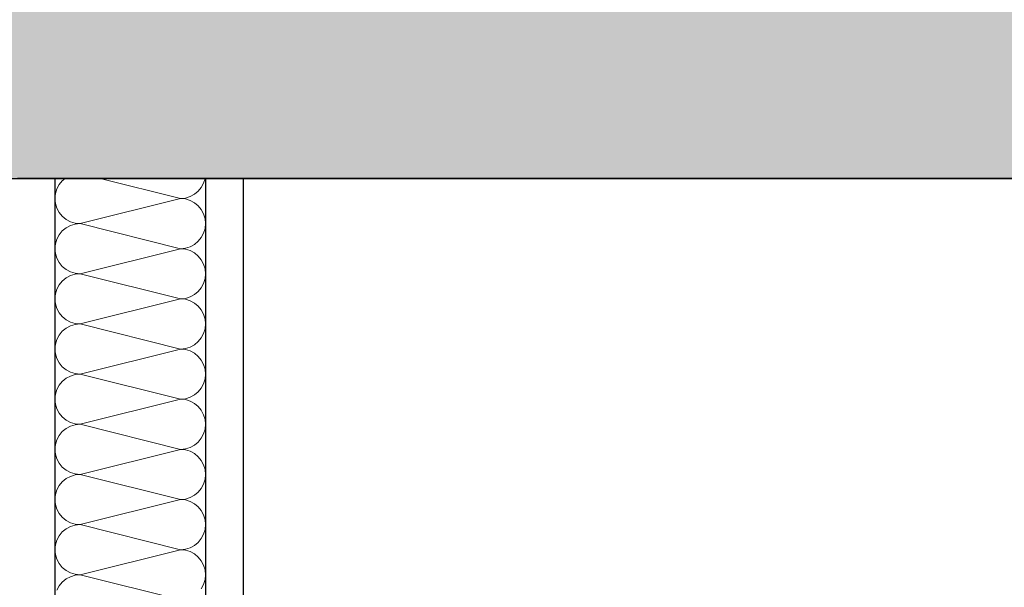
# Model space of a CAD drawing. Header units: metres. Extents: x -12 to 62.3, y -22.2 to 2.8.
# Tile 147 of 214: x 39.932 to 40.586, y -6.767 to -6.39. Entities that reach past the tile are written whole.
import ezdxf

# ---------------------------------------------------------------- set-up
doc = ezdxf.new("R2010")
doc.units = ezdxf.units.M
doc.header["$LTSCALE"] = 20
doc.header["$MEASUREMENT"] = 0
doc.layers.get('0').update_dxf_attribs({"color": 8, "lineweight": 9})
doc.layers.get('Defpoints').update_dxf_attribs({"color": 8, "lineweight": 9})
for name, color, linetype in [('Neubau_A-Decken', 8, 'Continuous'), ('Neubau_A-TB Wände', 8, 'Continuous'), ('Neubau_T-Bemaßung', 8, 'Continuous')]:
    doc.layers.add(name, color=color, linetype=linetype)
doc.styles.add('ERSTELLTER_STIL_2', font='arial.ttf')
doc.dimstyles.new('ERSTELLTER_STIL__1', dxfattribs={"dimtxt": 0.0875, "dimasz": 0.059375, "dimexe": 0.18, "dimexo": 0.0625, "dimgap": 0, "dimtad": 1, "dimzin": 0, "dimdsep": 46, "dimtxsty": 'ERSTELLTER_STIL_2', "dimblk": 'ARROWHEAD_6', "dimblk1": 'ARROWHEAD_6', "dimblk2": 'ARROWHEAD_6', "dimcen": 0.09, "dimclrd": 7, "dimclre": 7, "dimclrt": 7, "dimazin": 0, "dimtfac": 1, "dimtdec": 4, "dimtmove": 0, "dimatfit": 3, "dimfxl": 1, "dimtolj": 1, "dimtzin": 0, "dimarcsym": 0})

# ---------------------------------------------------------------- blocks, each defined once
blk = doc.blocks.new('*X342', base_point=(-18420.15716, 0))
at = {"layer": 'Neubau_A-TB Wände', "color": 8, "linetype": 'Continuous', "lineweight": 9}
for p, q in [((-21333.11275, 3.67593), (-21333.11429, 3.67304)), ((-21333.11068, 3.67845), (-21333.11275, 3.67593)), ((-21333.10879, 3.68), (-21333.11068, 3.67845)), ((-21333.03222, 3.66667), (-21333.08556, 3.68)), ((-21333.01837, 3.67407), (-21333.01683, 3.67696)), ((-21333.01683, 3.67696), (-21333.0159, 3.68)), ((-21333.11524, 3.66992), (-21333.11556, 3.66667)), ((-21333.11429, 3.67304), (-21333.11524, 3.66992)), ((-21333.02585, 3.66794), (-21333.02296, 3.66948)), ((-21333.02296, 3.66948), (-21333.02044, 3.67155)), ((-21333.02044, 3.67155), (-21333.01837, 3.67407)), ((-21333.11556, 3.66667), (-21333.11524, 3.66342)), ((-21333.11524, 3.66342), (-21333.11429, 3.66029)), ((-21333.03222, 3.66667), (-21333.09889, 3.65)), ((-21333.03222, 3.66667), (-21333.02897, 3.66699)), ((-21333.02897, 3.66635), (-21333.03222, 3.66667)), ((-21333.02897, 3.66699), (-21333.02585, 3.66794)), ((-21333.02585, 3.6654), (-21333.02897, 3.66635)), ((-21333.02296, 3.66386), (-21333.02585, 3.6654)), ((-21333.02044, 3.66179), (-21333.02296, 3.66386)), ((-21333.11429, 3.66029), (-21333.11275, 3.65741)), ((-21333.11275, 3.65741), (-21333.11068, 3.65488)), ((-21333.01837, 3.65926), (-21333.02044, 3.66179)), ((-21333.01683, 3.65638), (-21333.01837, 3.65926)), ((-21333.01588, 3.65325), (-21333.01683, 3.65638)), ((-21333.11068, 3.65488), (-21333.10815, 3.65281)), ((-21333.10815, 3.65281), (-21333.10527, 3.65127)), ((-21333.10527, 3.65127), (-21333.10214, 3.65032)), ((-21333.10214, 3.64968), (-21333.10527, 3.64873)), ((-21333.10214, 3.65032), (-21333.09889, 3.65)), ((-21333.09889, 3.65), (-21333.10214, 3.64968)), ((-21333.03222, 3.63333), (-21333.09889, 3.65)), ((-21333.01556, 3.65), (-21333.01588, 3.65325)), ((-21333.01588, 3.64675), (-21333.01556, 3.65)), ((-21333.11068, 3.64512), (-21333.11275, 3.64259)), ((-21333.10815, 3.64719), (-21333.11068, 3.64512)), ((-21333.10527, 3.64873), (-21333.10815, 3.64719)), ((-21333.01837, 3.64074), (-21333.01683, 3.64362)), ((-21333.01683, 3.64362), (-21333.01588, 3.64675)), ((-21333.11524, 3.63658), (-21333.11556, 3.63333)), ((-21333.11429, 3.63971), (-21333.11524, 3.63658)), ((-21333.11275, 3.64259), (-21333.11429, 3.63971)), ((-21333.02296, 3.63614), (-21333.02044, 3.63821)), ((-21333.02044, 3.63821), (-21333.01837, 3.64074)), ((-21333.11556, 3.63333), (-21333.11524, 3.63008)), ((-21333.11524, 3.63008), (-21333.11429, 3.62696)), ((-21333.03222, 3.63333), (-21333.09889, 3.61667)), ((-21333.03222, 3.63333), (-21333.02897, 3.63365)), ((-21333.02897, 3.63301), (-21333.03222, 3.63333)), ((-21333.02897, 3.63365), (-21333.02585, 3.6346)), ((-21333.02585, 3.63206), (-21333.02897, 3.63301)), ((-21333.02585, 3.6346), (-21333.02296, 3.63614)), ((-21333.02296, 3.63052), (-21333.02585, 3.63206)), ((-21333.02044, 3.62845), (-21333.02296, 3.63052)), ((-21333.11429, 3.62696), (-21333.11275, 3.62407)), ((-21333.11275, 3.62407), (-21333.11068, 3.62155)), ((-21333.01837, 3.62593), (-21333.02044, 3.62845)), ((-21333.01683, 3.62304), (-21333.01837, 3.62593)), ((-21333.11068, 3.62155), (-21333.10815, 3.61948)), ((-21333.10815, 3.61948), (-21333.10527, 3.61794)), ((-21333.10527, 3.61794), (-21333.10214, 3.61699)), ((-21333.10214, 3.61699), (-21333.09889, 3.61667)), ((-21333.09889, 3.61667), (-21333.10214, 3.61635)), ((-21333.03222, 3.6), (-21333.09889, 3.61667)), ((-21333.01588, 3.61992), (-21333.01683, 3.62304)), ((-21333.01556, 3.61667), (-21333.01588, 3.61992)), ((-21333.01588, 3.61342), (-21333.01556, 3.61667)), ((-21333.11068, 3.61179), (-21333.11275, 3.60926)), ((-21333.10815, 3.61386), (-21333.11068, 3.61179)), ((-21333.10527, 3.6154), (-21333.10815, 3.61386)), ((-21333.10214, 3.61635), (-21333.10527, 3.6154)), ((-21333.01837, 3.60741), (-21333.01683, 3.61029)), ((-21333.01683, 3.61029), (-21333.01588, 3.61342)), ((-21333.11429, 3.60638), (-21333.11524, 3.60325)), ((-21333.11275, 3.60926), (-21333.11429, 3.60638)), ((-21333.02296, 3.60281), (-21333.02044, 3.60488)), ((-21333.02044, 3.60488), (-21333.01837, 3.60741)), ((-21333.11524, 3.60325), (-21333.11556, 3.6)), ((-21333.11556, 3.6), (-21333.11524, 3.59675)), ((-21333.03222, 3.6), (-21333.09889, 3.58333)), ((-21333.03222, 3.6), (-21333.02897, 3.60032)), ((-21333.02897, 3.59968), (-21333.03222, 3.6)), ((-21333.02897, 3.60032), (-21333.02585, 3.60127)), ((-21333.02585, 3.59873), (-21333.02897, 3.59968)), ((-21333.02585, 3.60127), (-21333.02296, 3.60281)), ((-21333.02296, 3.59719), (-21333.02585, 3.59873)), ((-21333.02044, 3.59512), (-21333.02296, 3.59719)), ((-21333.11524, 3.59675), (-21333.11429, 3.59362)), ((-21333.11429, 3.59362), (-21333.11275, 3.59074)), ((-21333.11275, 3.59074), (-21333.11068, 3.58821)), ((-21333.01837, 3.59259), (-21333.02044, 3.59512)), ((-21333.01683, 3.58971), (-21333.01837, 3.59259)), ((-21333.11068, 3.58821), (-21333.10815, 3.58614)), ((-21333.10815, 3.58614), (-21333.10527, 3.5846)), ((-21333.10527, 3.5846), (-21333.10214, 3.58365)), ((-21333.01588, 3.58658), (-21333.01683, 3.58971)), ((-21333.01556, 3.58333), (-21333.01588, 3.58658)), ((-21333.11068, 3.57845), (-21333.11275, 3.57593)), ((-21333.10815, 3.58052), (-21333.11068, 3.57845)), ((-21333.10527, 3.58206), (-21333.10815, 3.58052)), ((-21333.10214, 3.58301), (-21333.10527, 3.58206)), ((-21333.10214, 3.58365), (-21333.09889, 3.58333)), ((-21333.09889, 3.58333), (-21333.10214, 3.58301)), ((-21333.03222, 3.56667), (-21333.09889, 3.58333)), ((-21333.01683, 3.57696), (-21333.01588, 3.58008)), ((-21333.01588, 3.58008), (-21333.01556, 3.58333)), ((-21333.11429, 3.57304), (-21333.11524, 3.56992)), ((-21333.11275, 3.57593), (-21333.11429, 3.57304)), ((-21333.02296, 3.56948), (-21333.02044, 3.57155)), ((-21333.02044, 3.57155), (-21333.01837, 3.57407)), ((-21333.01837, 3.57407), (-21333.01683, 3.57696)), ((-21333.11524, 3.56992), (-21333.11556, 3.56667)), ((-21333.11556, 3.56667), (-21333.11524, 3.56342)), ((-21333.03222, 3.56667), (-21333.09889, 3.55)), ((-21333.03222, 3.56667), (-21333.02897, 3.56699)), ((-21333.02897, 3.56635), (-21333.03222, 3.56667)), ((-21333.02897, 3.56699), (-21333.02585, 3.56794)), ((-21333.02585, 3.5654), (-21333.02897, 3.56635)), ((-21333.02585, 3.56794), (-21333.02296, 3.56948)), ((-21333.02296, 3.56386), (-21333.02585, 3.5654)), ((-21333.11524, 3.56342), (-21333.11429, 3.56029)), ((-21333.11429, 3.56029), (-21333.11275, 3.55741)), ((-21333.02044, 3.56179), (-21333.02296, 3.56386)), ((-21333.01837, 3.55926), (-21333.02044, 3.56179)), ((-21333.01683, 3.55638), (-21333.01837, 3.55926)), ((-21333.11275, 3.55741), (-21333.11068, 3.55488)), ((-21333.11068, 3.55488), (-21333.10815, 3.55281)), ((-21333.10815, 3.55281), (-21333.10527, 3.55127)), ((-21333.10527, 3.55127), (-21333.10214, 3.55032)), ((-21333.01588, 3.55325), (-21333.01683, 3.55638)), ((-21333.01556, 3.55), (-21333.01588, 3.55325)), ((-21333.11068, 3.54512), (-21333.11275, 3.54259)), ((-21333.10815, 3.54719), (-21333.11068, 3.54512)), ((-21333.10527, 3.54873), (-21333.10815, 3.54719)), ((-21333.10214, 3.54968), (-21333.10527, 3.54873)), ((-21333.10214, 3.55032), (-21333.09889, 3.55)), ((-21333.09889, 3.55), (-21333.10214, 3.54968)), ((-21333.03222, 3.53333), (-21333.09889, 3.55)), ((-21333.01683, 3.54362), (-21333.01588, 3.54675)), ((-21333.01588, 3.54675), (-21333.01556, 3.55)), ((-21333.11429, 3.53971), (-21333.11524, 3.53658)), ((-21333.11275, 3.54259), (-21333.11429, 3.53971)), ((-21333.02296, 3.53614), (-21333.02044, 3.53821)), ((-21333.02044, 3.53821), (-21333.01837, 3.54074)), ((-21333.01837, 3.54074), (-21333.01683, 3.54362)), ((-21333.11524, 3.53658), (-21333.11556, 3.53333)), ((-21333.11556, 3.53333), (-21333.11524, 3.53008)), ((-21333.03222, 3.53333), (-21333.09889, 3.51667)), ((-21333.03222, 3.53333), (-21333.02897, 3.53365)), ((-21333.02897, 3.53301), (-21333.03222, 3.53333)), ((-21333.02897, 3.53365), (-21333.02585, 3.5346)), ((-21333.02585, 3.53206), (-21333.02897, 3.53301)), ((-21333.02585, 3.5346), (-21333.02296, 3.53614)), ((-21333.02296, 3.53052), (-21333.02585, 3.53206)), ((-21333.11524, 3.53008), (-21333.11429, 3.52696)), ((-21333.11429, 3.52696), (-21333.11275, 3.52407)), ((-21333.02044, 3.52845), (-21333.02296, 3.53052)), ((-21333.01837, 3.52593), (-21333.02044, 3.52845)), ((-21333.01683, 3.52304), (-21333.01837, 3.52593)), ((-21333.11275, 3.52407), (-21333.11068, 3.52155)), ((-21333.11068, 3.52155), (-21333.10815, 3.51948)), ((-21333.10815, 3.51948), (-21333.10527, 3.51794)), ((-21333.01588, 3.51992), (-21333.01683, 3.52304)), ((-21333.01556, 3.51667), (-21333.01588, 3.51992)), ((-21333.10815, 3.51386), (-21333.11068, 3.51179)), ((-21333.10527, 3.5154), (-21333.10815, 3.51386)), ((-21333.10527, 3.51794), (-21333.10214, 3.51699)), ((-21333.10214, 3.51635), (-21333.10527, 3.5154)), ((-21333.10214, 3.51699), (-21333.09889, 3.51667)), ((-21333.09889, 3.51667), (-21333.10214, 3.51635)), ((-21333.03222, 3.5), (-21333.09889, 3.51667)), ((-21333.01683, 3.51029), (-21333.01588, 3.51342)), ((-21333.01588, 3.51342), (-21333.01556, 3.51667)), ((-21333.11429, 3.50638), (-21333.11524, 3.50325)), ((-21333.11275, 3.50926), (-21333.11429, 3.50638)), ((-21333.11068, 3.51179), (-21333.11275, 3.50926)), ((-21333.02044, 3.50488), (-21333.01837, 3.50741)), ((-21333.01837, 3.50741), (-21333.01683, 3.51029)), ((-21333.11524, 3.50325), (-21333.11556, 3.5)), ((-21333.11556, 3.5), (-21333.11524, 3.49675)), ((-21333.03222, 3.5), (-21333.09889, 3.48333)), ((-21333.03222, 3.5), (-21333.02897, 3.50032)), ((-21333.02897, 3.49968), (-21333.03222, 3.5)), ((-21333.02897, 3.50032), (-21333.02585, 3.50127)), ((-21333.02585, 3.49873), (-21333.02897, 3.49968)), ((-21333.02585, 3.50127), (-21333.02296, 3.50281)), ((-21333.02296, 3.50281), (-21333.02044, 3.50488)), ((-21333.11524, 3.49675), (-21333.11429, 3.49362)), ((-21333.11429, 3.49362), (-21333.11275, 3.49074)), ((-21333.02296, 3.49719), (-21333.02585, 3.49873)), ((-21333.02044, 3.49512), (-21333.02296, 3.49719)), ((-21333.01837, 3.49259), (-21333.02044, 3.49512)), ((-21333.01683, 3.48971), (-21333.01837, 3.49259)), ((-21333.11275, 3.49074), (-21333.11068, 3.48821)), ((-21333.11068, 3.48821), (-21333.10815, 3.48614)), ((-21333.10815, 3.48614), (-21333.10527, 3.4846)), ((-21333.01588, 3.48658), (-21333.01683, 3.48971)), ((-21333.01556, 3.48333), (-21333.01588, 3.48658)), ((-21333.10815, 3.48052), (-21333.11068, 3.47845)), ((-21333.10527, 3.48206), (-21333.10815, 3.48052)), ((-21333.10527, 3.4846), (-21333.10214, 3.48365)), ((-21333.10214, 3.48301), (-21333.10527, 3.48206)), ((-21333.10214, 3.48365), (-21333.09889, 3.48333)), ((-21333.09889, 3.48333), (-21333.10214, 3.48301)), ((-21333.03222, 3.46667), (-21333.09889, 3.48333)), ((-21333.01683, 3.47696), (-21333.01588, 3.48008)), ((-21333.01588, 3.48008), (-21333.01556, 3.48333)), ((-21333.11429, 3.47304), (-21333.11524, 3.46992)), ((-21333.11275, 3.47593), (-21333.11429, 3.47304)), ((-21333.11068, 3.47845), (-21333.11275, 3.47593)), ((-21333.02044, 3.47155), (-21333.01837, 3.47407)), ((-21333.01837, 3.47407), (-21333.01683, 3.47696)), ((-21333.11524, 3.46992), (-21333.11556, 3.46667)), ((-21333.11556, 3.46667), (-21333.11524, 3.46342)), ((-21333.03222, 3.46667), (-21333.09889, 3.45)), ((-21333.03222, 3.46667), (-21333.02897, 3.46699)), ((-21333.02897, 3.46635), (-21333.03222, 3.46667)), ((-21333.02897, 3.46699), (-21333.02585, 3.46794)), ((-21333.02585, 3.4654), (-21333.02897, 3.46635)), ((-21333.02585, 3.46794), (-21333.02296, 3.46948)), ((-21333.02296, 3.46948), (-21333.02044, 3.47155)), ((-21333.11524, 3.46342), (-21333.11429, 3.46029)), ((-21333.11429, 3.46029), (-21333.11275, 3.45741)), ((-21333.02296, 3.46386), (-21333.02585, 3.4654)), ((-21333.02044, 3.46179), (-21333.02296, 3.46386)), ((-21333.01837, 3.45926), (-21333.02044, 3.46179)), ((-21333.11275, 3.45741), (-21333.11068, 3.45488)), ((-21333.11068, 3.45488), (-21333.10815, 3.45281)), ((-21333.01683, 3.45638), (-21333.01837, 3.45926)), ((-21333.01588, 3.45325), (-21333.01683, 3.45638)), ((-21333.01556, 3.45), (-21333.01588, 3.45325)), ((-21333.10815, 3.44719), (-21333.11068, 3.44512)), ((-21333.10815, 3.45281), (-21333.10527, 3.45127)), ((-21333.10527, 3.44873), (-21333.10815, 3.44719)), ((-21333.10527, 3.45127), (-21333.10214, 3.45032)), ((-21333.10214, 3.44968), (-21333.10527, 3.44873)), ((-21333.10214, 3.45032), (-21333.09889, 3.45)), ((-21333.09889, 3.45), (-21333.10214, 3.44968)), ((-21333.03222, 3.43333), (-21333.09889, 3.45)), ((-21333.01683, 3.44362), (-21333.01588, 3.44675)), ((-21333.01588, 3.44675), (-21333.01556, 3.45)), ((-21333.11275, 3.44259), (-21333.11429, 3.43971)), ((-21333.11068, 3.44512), (-21333.11275, 3.44259)), ((-21333.02044, 3.43821), (-21333.01837, 3.44074)), ((-21333.01837, 3.44074), (-21333.01683, 3.44362)), ((-21333.11524, 3.43658), (-21333.11556, 3.43333)), ((-21333.11429, 3.43971), (-21333.11524, 3.43658)), ((-21333.03222, 3.43333), (-21333.02897, 3.43365)), ((-21333.02897, 3.43365), (-21333.02585, 3.4346)), ((-21333.02585, 3.4346), (-21333.02296, 3.43614)), ((-21333.02296, 3.43614), (-21333.02044, 3.43821)), ((-21333.11556, 3.43333), (-21333.11524, 3.43008)), ((-21333.11524, 3.43008), (-21333.11429, 3.42696)), ((-21333.11429, 3.42696), (-21333.11275, 3.42407)), ((-21333.03222, 3.43333), (-21333.09889, 3.41667)), ((-21333.02897, 3.43301), (-21333.03222, 3.43333)), ((-21333.02585, 3.43206), (-21333.02897, 3.43301)), ((-21333.02296, 3.43052), (-21333.02585, 3.43206)), ((-21333.02044, 3.42845), (-21333.02296, 3.43052)), ((-21333.01837, 3.42593), (-21333.02044, 3.42845)), ((-21333.11275, 3.42407), (-21333.11068, 3.42155)), ((-21333.11068, 3.42155), (-21333.10815, 3.41948)), ((-21333.01683, 3.42304), (-21333.01837, 3.42593)), ((-21333.01588, 3.41992), (-21333.01683, 3.42304)), ((-21333.10815, 3.41386), (-21333.11068, 3.41179)), ((-21333.10815, 3.41948), (-21333.10527, 3.41794)), ((-21333.10527, 3.4154), (-21333.10815, 3.41386)), ((-21333.10527, 3.41794), (-21333.10214, 3.41699)), ((-21333.10214, 3.41635), (-21333.10527, 3.4154)), ((-21333.10214, 3.41699), (-21333.09889, 3.41667)), ((-21333.09889, 3.41667), (-21333.10214, 3.41635)), ((-21333.03222, 3.4), (-21333.09889, 3.41667)), ((-21333.01556, 3.41667), (-21333.01588, 3.41992)), ((-21333.01588, 3.41342), (-21333.01556, 3.41667)), ((-21333.11275, 3.40926), (-21333.11429, 3.40638)), ((-21333.11068, 3.41179), (-21333.11275, 3.40926)), ((-21333.01837, 3.40741), (-21333.01683, 3.41029)), ((-21333.01683, 3.41029), (-21333.01588, 3.41342))]:
    blk.add_line(p, q, dxfattribs=at)
blk = doc.blocks.new('ARROWHEAD_6')
at = {"color": 0, "linetype": 'Continuous', "lineweight": 0}
for p, q in [((-0.5, -0.5), (0.5, 0.5)), ((0, 0), (-1, 0))]:
    blk.add_line(p, q, dxfattribs=at)
blk = doc.blocks.new('*D458')
at = {"layer": 'Defpoints', "color": 0, "linetype": 'Continuous', "transparency": 16777216}
for p in [(22.615, -6.495), (42.89974, -6.495), (42.69, -7.075)]:
    blk.add_point(p, dxfattribs=at)
at = {"layer": 'Neubau_T-Bemaßung', "linetype": 'Continuous', "lineweight": -2, "transparency": 16777216}
for p, q in [((22.6775, -6.495), (43.07974, -6.495)), ((42.89974, -6.55438), (42.89974, -6.67142)), ((42.89974, -7.01563), (42.89974, -6.89888)), ((42.7525, -7.075), (43.07974, -7.075))]:
    blk.add_line(p, q, dxfattribs=at)
at = {"layer": 'Neubau_T-Bemaßung', "linetype": 'Continuous', "lineweight": -2, "transparency": 16777216, "xscale": 0.059375, "yscale": 0.059375, "zscale": 0.059375}
for p, rotation in [((42.89974, -6.495), 90), ((42.89974, -7.075), 270)]:
    blk.add_blockref('ARROWHEAD_6', p, dxfattribs=dict(at, rotation=rotation))
at = {"layer": 'Neubau_T-Bemaßung', "linetype": 'Continuous', "transparency": 16777216, "insert": (42.89974, -6.78515), "char_height": 0.0875, "attachment_point": 5, "rotation": 90, "style": 'ERSTELLTER_STIL_2'}
blk.add_mtext('\\A1;0.58', dxfattribs=at)
blk = doc.blocks.new('*D459')
at = {"layer": 'Defpoints', "color": 0, "linetype": 'Continuous', "transparency": 16777216}
for p in [(42.89974, -6.195), (45.355, -6.195), (22.615, -6.495)]:
    blk.add_point(p, dxfattribs=at)
at = {"layer": 'Neubau_T-Bemaßung', "linetype": 'Continuous', "lineweight": -2, "transparency": 16777216}
for p, q in [((42.89974, -6.13563), (42.89974, -6.07625)), ((45.2925, -6.195), (42.71974, -6.195)), ((42.89974, -6.195), (42.89974, -6.23165)), ((42.89974, -6.495), (42.89974, -6.45864)), ((22.6775, -6.495), (43.07974, -6.495)), ((42.89974, -6.55438), (42.89974, -6.61375))]:
    blk.add_line(p, q, dxfattribs=at)
at = {"layer": 'Neubau_T-Bemaßung', "linetype": 'Continuous', "lineweight": -2, "transparency": 16777216, "xscale": 0.059375, "yscale": 0.059375, "zscale": 0.059375}
for p, rotation in [((42.89974, -6.195), 270), ((42.89974, -6.495), 90)]:
    blk.add_blockref('ARROWHEAD_6', p, dxfattribs=dict(at, rotation=rotation))
at = {"layer": 'Neubau_T-Bemaßung', "linetype": 'Continuous', "transparency": 16777216, "insert": (42.89974, -6.34515), "char_height": 0.0875, "attachment_point": 5, "rotation": 90, "style": 'ERSTELLTER_STIL_2'}
blk.add_mtext('\\A1;0.30', dxfattribs=at)
blk = doc.blocks.new('*D470')
at = {"layer": 'Defpoints', "color": 0, "linetype": 'Continuous', "transparency": 16777216}
for p in [(22.615, -6.495), (43.24974, -6.495), (45.53, -10.355)]:
    blk.add_point(p, dxfattribs=at)
at = {"layer": 'Neubau_T-Bemaßung', "linetype": 'Continuous', "lineweight": -2, "transparency": 16777216}
for p, q in [((22.6775, -6.495), (43.42974, -6.495)), ((43.24974, -6.55438), (43.24974, -8.31492)), ((43.24974, -10.29563), (43.24974, -8.54208)), ((45.4675, -10.355), (43.06974, -10.355))]:
    blk.add_line(p, q, dxfattribs=at)
at = {"layer": 'Neubau_T-Bemaßung', "linetype": 'Continuous', "lineweight": -2, "transparency": 16777216, "xscale": 0.059375, "yscale": 0.059375, "zscale": 0.059375}
for p, rotation in [((43.24974, -6.495), 90), ((43.24974, -10.355), 270)]:
    blk.add_blockref('ARROWHEAD_6', p, dxfattribs=dict(at, rotation=rotation))
at = {"layer": 'Neubau_T-Bemaßung', "linetype": 'Continuous', "transparency": 16777216, "insert": (43.24974, -8.4285), "char_height": 0.0875, "attachment_point": 5, "rotation": 90, "style": 'ERSTELLTER_STIL_2'}
blk.add_mtext('\\A1;3.86', dxfattribs=at)
blk = doc.blocks.new('*D471')
at = {"layer": 'Defpoints', "color": 0, "linetype": 'Continuous', "transparency": 16777216}
for p in [(43.24974, -6.195), (45.355, -6.195), (22.615, -6.495)]:
    blk.add_point(p, dxfattribs=at)
at = {"layer": 'Neubau_T-Bemaßung', "linetype": 'Continuous', "lineweight": -2, "transparency": 16777216}
for p, q in [((43.24974, -6.13563), (43.24974, -6.07625)), ((45.2925, -6.195), (43.06974, -6.195)), ((43.24974, -6.195), (43.24974, -6.23165)), ((43.24974, -6.495), (43.24974, -6.45864)), ((22.6775, -6.495), (43.42974, -6.495)), ((43.24974, -6.55438), (43.24974, -6.61375))]:
    blk.add_line(p, q, dxfattribs=at)
at = {"layer": 'Neubau_T-Bemaßung', "linetype": 'Continuous', "lineweight": -2, "transparency": 16777216, "xscale": 0.059375, "yscale": 0.059375, "zscale": 0.059375}
for p, rotation in [((43.24974, -6.195), 270), ((43.24974, -6.495), 90)]:
    blk.add_blockref('ARROWHEAD_6', p, dxfattribs=dict(at, rotation=rotation))
at = {"layer": 'Neubau_T-Bemaßung', "linetype": 'Continuous', "transparency": 16777216, "insert": (43.24974, -6.34515), "char_height": 0.0875, "attachment_point": 5, "rotation": 90, "style": 'ERSTELLTER_STIL_2'}
blk.add_mtext('\\A1;0.30', dxfattribs=at)
blk = doc.blocks.new('*D486')
at = {"layer": 'Defpoints', "color": 0, "linetype": 'Continuous', "transparency": 16777216}
for p in [(19.02744, -6.195), (45.355, -6.195), (22.615, -6.495)]:
    blk.add_point(p, dxfattribs=at)
at = {"layer": 'Neubau_T-Bemaßung', "linetype": 'Continuous', "lineweight": -2, "transparency": 16777216}
for p, q in [((19.02744, -6.13563), (19.02744, -6.07625)), ((45.2925, -6.195), (18.84744, -6.195)), ((19.02744, -6.195), (19.02744, -6.23165)), ((19.02744, -6.495), (19.02744, -6.45864)), ((22.5525, -6.495), (18.84744, -6.495)), ((19.02744, -6.55438), (19.02744, -6.61375))]:
    blk.add_line(p, q, dxfattribs=at)
at = {"layer": 'Neubau_T-Bemaßung', "linetype": 'Continuous', "lineweight": -2, "transparency": 16777216, "xscale": 0.059375, "yscale": 0.059375, "zscale": 0.059375}
for p, rotation in [((19.02744, -6.195), 270), ((19.02744, -6.495), 90)]:
    blk.add_blockref('ARROWHEAD_6', p, dxfattribs=dict(at, rotation=rotation))
at = {"layer": 'Neubau_T-Bemaßung', "linetype": 'Continuous', "transparency": 16777216, "insert": (19.02744, -6.34515), "char_height": 0.0875, "attachment_point": 5, "rotation": 90, "style": 'ERSTELLTER_STIL_2'}
blk.add_mtext('\\A1;0.30', dxfattribs=at)
blk = doc.blocks.new('*D497')
at = {"layer": 'Defpoints', "color": 0, "linetype": 'Continuous', "transparency": 16777216}
for p in [(19.37744, -6.495), (22.615, -6.495), (45.53, -10.355)]:
    blk.add_point(p, dxfattribs=at)
at = {"layer": 'Neubau_T-Bemaßung', "linetype": 'Continuous', "lineweight": -2, "transparency": 16777216}
for p, q in [((22.5525, -6.495), (19.19744, -6.495)), ((19.37744, -6.55438), (19.37744, -8.31492)), ((19.37744, -10.29563), (19.37744, -8.54208)), ((45.4675, -10.355), (19.19744, -10.355))]:
    blk.add_line(p, q, dxfattribs=at)
at = {"layer": 'Neubau_T-Bemaßung', "linetype": 'Continuous', "lineweight": -2, "transparency": 16777216, "xscale": 0.059375, "yscale": 0.059375, "zscale": 0.059375}
for p, rotation in [((19.37744, -6.495), 90), ((19.37744, -10.355), 270)]:
    blk.add_blockref('ARROWHEAD_6', p, dxfattribs=dict(at, rotation=rotation))
at = {"layer": 'Neubau_T-Bemaßung', "linetype": 'Continuous', "transparency": 16777216, "insert": (19.37744, -8.4285), "char_height": 0.0875, "attachment_point": 5, "rotation": 90, "style": 'ERSTELLTER_STIL_2'}
blk.add_mtext('\\A1;3.86', dxfattribs=at)
blk = doc.blocks.new('*D498')
at = {"layer": 'Defpoints', "color": 0, "linetype": 'Continuous', "transparency": 16777216}
for p in [(19.37744, -6.195), (45.355, -6.195), (22.615, -6.495)]:
    blk.add_point(p, dxfattribs=at)
at = {"layer": 'Neubau_T-Bemaßung', "linetype": 'Continuous', "lineweight": -2, "transparency": 16777216}
for p, q in [((19.37744, -6.13563), (19.37744, -6.07625)), ((45.2925, -6.195), (19.19744, -6.195)), ((19.37744, -6.195), (19.37744, -6.23165)), ((19.37744, -6.495), (19.37744, -6.45864)), ((22.5525, -6.495), (19.19744, -6.495)), ((19.37744, -6.55438), (19.37744, -6.61375))]:
    blk.add_line(p, q, dxfattribs=at)
at = {"layer": 'Neubau_T-Bemaßung', "linetype": 'Continuous', "lineweight": -2, "transparency": 16777216, "xscale": 0.059375, "yscale": 0.059375, "zscale": 0.059375}
for p, rotation in [((19.37744, -6.195), 270), ((19.37744, -6.495), 90)]:
    blk.add_blockref('ARROWHEAD_6', p, dxfattribs=dict(at, rotation=rotation))
at = {"layer": 'Neubau_T-Bemaßung', "linetype": 'Continuous', "transparency": 16777216, "insert": (19.37744, -6.34515), "char_height": 0.0875, "attachment_point": 5, "rotation": 90, "style": 'ERSTELLTER_STIL_2'}
blk.add_mtext('\\A1;0.30', dxfattribs=at)
blk = doc.blocks.new('*D508')
at = {"layer": 'Defpoints', "color": 0, "linetype": 'Continuous', "transparency": 16777216}
for p in [(2.64481, -6.195), (45.355, -6.195), (22.615, -6.495)]:
    blk.add_point(p, dxfattribs=at)
at = {"layer": 'Neubau_T-Bemaßung', "linetype": 'Continuous', "lineweight": -2, "transparency": 16777216}
for p, q in [((2.64481, -6.13563), (2.64481, -6.07625)), ((45.2925, -6.195), (2.46481, -6.195)), ((2.64481, -6.195), (2.64481, -6.23165)), ((2.64481, -6.495), (2.64481, -6.45864)), ((22.5525, -6.495), (2.46481, -6.495)), ((2.64481, -6.55438), (2.64481, -6.61375))]:
    blk.add_line(p, q, dxfattribs=at)
at = {"layer": 'Neubau_T-Bemaßung', "linetype": 'Continuous', "lineweight": -2, "transparency": 16777216, "xscale": 0.059375, "yscale": 0.059375, "zscale": 0.059375}
for p, rotation in [((2.64481, -6.195), 270), ((2.64481, -6.495), 90)]:
    blk.add_blockref('ARROWHEAD_6', p, dxfattribs=dict(at, rotation=rotation))
at = {"layer": 'Neubau_T-Bemaßung', "linetype": 'Continuous', "transparency": 16777216, "insert": (2.64481, -6.34515), "char_height": 0.0875, "attachment_point": 5, "rotation": 90, "style": 'ERSTELLTER_STIL_2'}
blk.add_mtext('\\A1;0.30', dxfattribs=at)
blk = doc.blocks.new('*D445')
at = {"layer": 'Defpoints', "color": 0, "linetype": 'Continuous', "transparency": 16777216}
for p in [(2.99481, -6.495), (22.615, -6.495), (45.53, -10.355)]:
    blk.add_point(p, dxfattribs=at)
at = {"layer": 'Neubau_T-Bemaßung', "linetype": 'Continuous', "lineweight": -2, "transparency": 16777216}
for p, q in [((22.5525, -6.495), (2.81481, -6.495)), ((2.99481, -6.55438), (2.99481, -8.31492)), ((2.99481, -10.29563), (2.99481, -8.54208)), ((45.4675, -10.355), (2.81481, -10.355))]:
    blk.add_line(p, q, dxfattribs=at)
at = {"layer": 'Neubau_T-Bemaßung', "linetype": 'Continuous', "lineweight": -2, "transparency": 16777216, "xscale": 0.059375, "yscale": 0.059375, "zscale": 0.059375}
for p, rotation in [((2.99481, -6.495), 90), ((2.99481, -10.355), 270)]:
    blk.add_blockref('ARROWHEAD_6', p, dxfattribs=dict(at, rotation=rotation))
at = {"layer": 'Neubau_T-Bemaßung', "linetype": 'Continuous', "transparency": 16777216, "insert": (2.99481, -8.4285), "char_height": 0.0875, "attachment_point": 5, "rotation": 90, "style": 'ERSTELLTER_STIL_2'}
blk.add_mtext('\\A1;3.86', dxfattribs=at)
blk = doc.blocks.new('*D446')
at = {"layer": 'Defpoints', "color": 0, "linetype": 'Continuous', "transparency": 16777216}
for p in [(2.99481, -6.195), (45.355, -6.195), (22.615, -6.495)]:
    blk.add_point(p, dxfattribs=at)
at = {"layer": 'Neubau_T-Bemaßung', "linetype": 'Continuous', "lineweight": -2, "transparency": 16777216}
for p, q in [((2.99481, -6.13563), (2.99481, -6.07625)), ((45.2925, -6.195), (2.81481, -6.195)), ((2.99481, -6.195), (2.99481, -6.23165)), ((2.99481, -6.495), (2.99481, -6.45864)), ((22.5525, -6.495), (2.81481, -6.495)), ((2.99481, -6.55438), (2.99481, -6.61375))]:
    blk.add_line(p, q, dxfattribs=at)
at = {"layer": 'Neubau_T-Bemaßung', "linetype": 'Continuous', "lineweight": -2, "transparency": 16777216, "xscale": 0.059375, "yscale": 0.059375, "zscale": 0.059375}
for p, rotation in [((2.99481, -6.195), 270), ((2.99481, -6.495), 90)]:
    blk.add_blockref('ARROWHEAD_6', p, dxfattribs=dict(at, rotation=rotation))
at = {"layer": 'Neubau_T-Bemaßung', "linetype": 'Continuous', "transparency": 16777216, "insert": (2.99481, -6.34515), "char_height": 0.0875, "attachment_point": 5, "rotation": 90, "style": 'ERSTELLTER_STIL_2'}
blk.add_mtext('\\A1;0.30', dxfattribs=at)
blk = doc.blocks.new('*D420')
at = {"layer": 'Defpoints', "color": 0, "linetype": 'Continuous', "transparency": 16777216}
for p in [(8.76012, -6.195), (45.355, -6.195), (22.615, -6.495)]:
    blk.add_point(p, dxfattribs=at)
at = {"layer": 'Neubau_T-Bemaßung', "linetype": 'Continuous', "lineweight": -2, "transparency": 16777216}
for p, q in [((8.76012, -6.13563), (8.76012, -6.07625)), ((45.2925, -6.195), (8.58012, -6.195)), ((8.76012, -6.195), (8.76012, -6.23165)), ((8.76012, -6.495), (8.76012, -6.45864)), ((22.5525, -6.495), (8.58012, -6.495)), ((8.76012, -6.55438), (8.76012, -6.61375))]:
    blk.add_line(p, q, dxfattribs=at)
at = {"layer": 'Neubau_T-Bemaßung', "linetype": 'Continuous', "lineweight": -2, "transparency": 16777216, "xscale": 0.059375, "yscale": 0.059375, "zscale": 0.059375}
for p, rotation in [((8.76012, -6.195), 270), ((8.76012, -6.495), 90)]:
    blk.add_blockref('ARROWHEAD_6', p, dxfattribs=dict(at, rotation=rotation))
at = {"layer": 'Neubau_T-Bemaßung', "linetype": 'Continuous', "transparency": 16777216, "insert": (8.76012, -6.34515), "char_height": 0.0875, "attachment_point": 5, "rotation": 90, "style": 'ERSTELLTER_STIL_2'}
blk.add_mtext('\\A1;0.30', dxfattribs=at)
blk = doc.blocks.new('*D429')
at = {"layer": 'Defpoints', "color": 0, "linetype": 'Continuous', "transparency": 16777216}
for p in [(9.11012, -6.495), (22.615, -6.495), (45.53, -10.355)]:
    blk.add_point(p, dxfattribs=at)
at = {"layer": 'Neubau_T-Bemaßung', "linetype": 'Continuous', "lineweight": -2, "transparency": 16777216}
for p, q in [((22.5525, -6.495), (8.93012, -6.495)), ((9.11012, -6.55438), (9.11012, -8.31492)), ((9.11012, -10.29563), (9.11012, -8.54208)), ((45.4675, -10.355), (8.93012, -10.355))]:
    blk.add_line(p, q, dxfattribs=at)
at = {"layer": 'Neubau_T-Bemaßung', "linetype": 'Continuous', "lineweight": -2, "transparency": 16777216, "xscale": 0.059375, "yscale": 0.059375, "zscale": 0.059375}
for p, rotation in [((9.11012, -6.495), 90), ((9.11012, -10.355), 270)]:
    blk.add_blockref('ARROWHEAD_6', p, dxfattribs=dict(at, rotation=rotation))
at = {"layer": 'Neubau_T-Bemaßung', "linetype": 'Continuous', "transparency": 16777216, "insert": (9.11012, -8.4285), "char_height": 0.0875, "attachment_point": 5, "rotation": 90, "style": 'ERSTELLTER_STIL_2'}
blk.add_mtext('\\A1;3.86', dxfattribs=at)
blk = doc.blocks.new('*D430')
at = {"layer": 'Defpoints', "color": 0, "linetype": 'Continuous', "transparency": 16777216}
for p in [(9.11012, -6.195), (45.355, -6.195), (22.615, -6.495)]:
    blk.add_point(p, dxfattribs=at)
at = {"layer": 'Neubau_T-Bemaßung', "linetype": 'Continuous', "lineweight": -2, "transparency": 16777216}
for p, q in [((9.11012, -6.13563), (9.11012, -6.07625)), ((45.2925, -6.195), (8.93012, -6.195)), ((9.11012, -6.195), (9.11012, -6.23165)), ((9.11012, -6.495), (9.11012, -6.45864)), ((22.5525, -6.495), (8.93012, -6.495)), ((9.11012, -6.55438), (9.11012, -6.61375))]:
    blk.add_line(p, q, dxfattribs=at)
at = {"layer": 'Neubau_T-Bemaßung', "linetype": 'Continuous', "lineweight": -2, "transparency": 16777216, "xscale": 0.059375, "yscale": 0.059375, "zscale": 0.059375}
for p, rotation in [((9.11012, -6.195), 270), ((9.11012, -6.495), 90)]:
    blk.add_blockref('ARROWHEAD_6', p, dxfattribs=dict(at, rotation=rotation))
at = {"layer": 'Neubau_T-Bemaßung', "linetype": 'Continuous', "transparency": 16777216, "insert": (9.11012, -6.34515), "char_height": 0.0875, "attachment_point": 5, "rotation": 90, "style": 'ERSTELLTER_STIL_2'}
blk.add_mtext('\\A1;0.30', dxfattribs=at)

msp = doc.modelspace()

# ---------------------------------------------------------------- hatches: boundary and pattern name
at = {"layer": 'Neubau_A-Decken', "linetype": 'Continuous'}
h = msp.add_hatch(dxfattribs=at)
h.set_pattern_fill('BETON__STAHLBETON_0001', color=256, style=0, pattern_type=2)
h.set_pattern_definition([(45, (2952.9134, -10.175), (-0.0848528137, 0.0848528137), []), (45, (2952.87097, -10.13257), (-0.0848528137, 0.0848528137), [0.09, -0.03])])
h.paths.add_polyline_path([(45.355, -6.195), (30.03, -6.195), (30.03, -6.495), (45.355, -6.495)])

# ---------------------------------------------------------------- linework, layer by layer
msp.add_line((45.3, -6.495), (40.08, -6.495), dxfattribs=at)
at = {"layer": 'Neubau_A-Decken', "linetype": 'Continuous', "flags": 128}
msp.add_lwpolyline([(40.08, -6.495), (40.0675, -6.495), (40.055, -6.495), (39.955, -6.495), (39.9425, -6.495), (39.93, -6.495)], dxfattribs=at)
at = {"layer": 'Neubau_A-TB Wände', "linetype": 'Continuous'}
for p, q in [((39.955, -6.495), (39.955, -7.915)), ((40.055, -6.495), (40.055, -7.915)), ((40.08, -6.495), (40.08, -7.075))]:
    msp.add_line(p, q, dxfattribs=at)

# ---------------------------------------------------------------- block references
at = {"layer": 'Neubau_A-TB Wände'}
msp.add_blockref('*X342', (2952.9134, -10.175), dxfattribs=at)

# ---------------------------------------------------------------- dimensions: what is measured, and where the dimension line sits
at = {"layer": 'Neubau_T-Bemaßung', "linetype": 'Continuous'}
for base, p1, p2, picture, middle in [((2.64481, -6.195), (22.615, -6.495), (45.355, -6.195), '*D508', (2.64481, -6.34515)), ((2.99481, -6.195), (22.615, -6.495), (45.355, -6.195), '*D446', (2.99481, -6.34515)), ((8.76012, -6.195), (22.615, -6.495), (45.355, -6.195), '*D420', (8.76012, -6.34515)), ((9.11012, -6.195), (22.615, -6.495), (45.355, -6.195), '*D430', (9.11012, -6.34515)), ((19.02744, -6.195), (22.615, -6.495), (45.355, -6.195), '*D486', (19.02744, -6.34515)), ((19.37744, -6.195), (22.615, -6.495), (45.355, -6.195), '*D498', (19.37744, -6.34515)), ((42.89974, -6.195), (22.615, -6.495), (45.355, -6.195), '*D459', (42.89974, -6.34515)), ((43.24974, -6.195), (22.615, -6.495), (45.355, -6.195), '*D471', (43.24974, -6.34515)), ((2.99481, -6.495), (45.53, -10.355), (22.615, -6.495), '*D445', (2.99481, -8.4285)), ((9.11012, -6.495), (45.53, -10.355), (22.615, -6.495), '*D429', (9.11012, -8.4285)), ((19.37744, -6.495), (45.53, -10.355), (22.615, -6.495), '*D497', (19.37744, -8.4285)), ((42.89974, -6.495), (42.69, -7.075), (22.615, -6.495), '*D458', (42.89974, -6.78515)), ((43.24974, -6.495), (45.53, -10.355), (22.615, -6.495), '*D470', (43.24974, -8.4285))]:
    dim = msp.add_linear_dim(base=base, p1=p1, p2=p2, angle=90, dimstyle='ERSTELLTER_STIL__1', override={"dimclrd": 256, "dimclre": 256, "dimclrt": 256}, dxfattribs=at)
    dim.commit()
    dim.dimension.update_dxf_attribs({"geometry": picture, "text_midpoint": middle, "dimtype": 160, "text_rotation": 90})

doc.saveas('drawing.dxf')
